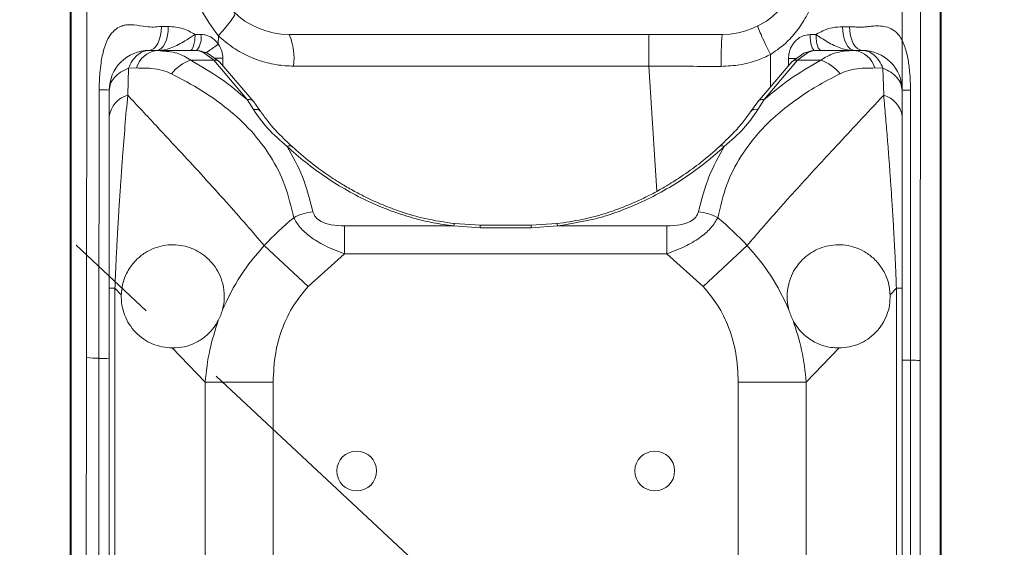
# Model space of a CAD drawing. Header units: millimetres. Extents: x -46 to 5160, y -5105 to -1541.
# Tile 18 of 104: x 849 to 974, y -2840 to -2773. Entities that reach past the tile are written whole.
import ezdxf

# ---------------------------------------------------------------- set-up
doc = ezdxf.new("R2010")
doc.units = ezdxf.units.MM
doc.header["$LTSCALE"] = 0.3175
doc.linetypes.add('ACAD_ISO10W100', pattern=[18, 12, -3, 0, -3])
doc.linetypes.add('CENTER2', pattern=[28.574999, 19.049999, -3.175, 3.175, -3.175])
for name, color, linetype, lineweight in [('1轮廓实线层', 7, 'Continuous', 18), ('7标注层', 4, 'Continuous', 13), ('中心线', 4, 'ACAD_ISO10W100', 20), ('细点划线', 6, 'CENTER2', 18)]:
    doc.layers.add(name, color=color, linetype=linetype, lineweight=lineweight)
doc.styles.add('标准汉字', font='gbenor.shx', dxfattribs={"bigfont": 'gbcbig.shx'})
doc.dimstyles.new('M1：10', dxfattribs={"dimscale": 10, "dimtxt": 3.5, "dimasz": 2.5, "dimexe": 2, "dimexo": 0, "dimgap": 1.5, "dimtad": 1, "dimdec": 4, "dimdsep": 46, "dimtxsty": '标准汉字', "dimcen": 5, "dimdle": 5, "dimclrd": 1, "dimclre": 1, "dimclrt": 256, "dimadec": 4, "dimazin": 2, "dimtfac": 1, "dimtdec": 4, "dimtmove": 0, "dimatfit": 3, "dimfxl": 1, "dimtolj": 1, "dimarcsym": 0})

# ---------------------------------------------------------------- blocks, each defined once
blk = doc.blocks.new('*D6')
at = {"layer": '7标注层', "color": 1, "lineweight": -2, "ltscale": 12, "transparency": 16777216}
for p, q in [((872.99, -2502.07), (405.91, -2502.07)), ((425.91, -2527.07), (425.91, -3091.07)), ((883.28, -3116.07), (405.91, -3116.07))]:
    blk.add_line(p, q, dxfattribs=at)
at = {"layer": '7标注层', "color": 1, "transparency": 16777216}
for points in [[(430.08, -2527.07), (421.74, -2527.07), (425.91, -2502.07)], [(421.74, -3091.07), (430.08, -3091.07), (425.91, -3116.07)]]:
    blk.add_solid(points, dxfattribs=at)
at = {"layer": 'Defpoints', "color": 0, "transparency": 16777216}
for p in [(872.99, -2502.07), (425.91, -3116.07), (883.28, -3116.07)]:
    blk.add_point(p, dxfattribs=at)
at = {"layer": '7标注层', "transparency": 16777216, "insert": (393.41, -2809.07), "char_height": 35, "attachment_point": 5, "rotation": 90, "style": '标准汉字'}
blk.add_mtext('\\A1;614', dxfattribs=at)
blk = doc.blocks.new('*D14')
at = {"layer": '7标注层', "color": 1, "lineweight": -2, "ltscale": 12, "transparency": 16777216}
blk.add_arc((960.65, -3116.07), 259.48, 15.5224, 84.4776, dxfattribs=at)
at = {"layer": '7标注层', "color": 1, "transparency": 16777216}
for points in [[(985.82, -2853.63), (985.42, -2861.95), (960.65, -2856.59)], [(1206.6, -3047.55), (1214.73, -3045.71), (1216.19, -3071.01)]]:
    blk.add_solid(points, dxfattribs=at)
at = {"layer": 'Defpoints', "color": 0, "transparency": 16777216}
for p in [(960.65, -2413.51), (1127.44, -2917.29), (1565.32, -3009.45), (960.65, -3116.07), (960.65, -3228.32)]:
    blk.add_point(p, dxfattribs=at)
at = {"layer": '7标注层', "transparency": 16777216, "insert": (1148.33, -2892.4), "char_height": 35, "attachment_point": 5, "rotation": 320, "style": '标准汉字'}
blk.add_mtext('\\A1;80%%d', dxfattribs=at)
blk = doc.blocks.new('*D15')
at = {"layer": '7标注层', "color": 1, "lineweight": -2, "ltscale": 12, "transparency": 16777216}
blk.add_arc((960.65, -3116.07), 402.44, 93.5599, 118.4401, dxfattribs=at)
at = {"layer": '7标注层', "color": 1, "transparency": 16777216}
for points in [[(935.79, -2718.57), (935.53, -2710.24), (960.65, -2713.63)], [(766.9, -2758.6), (771.09, -2765.8), (747.39, -2774.78)]]:
    blk.add_solid(points, dxfattribs=at)
at = {"layer": 'Defpoints', "color": 0, "transparency": 16777216}
for p in [(960.65, -2413.51), (635.28, -2595.36), (886.16, -2720.58), (960.65, -3116.07), (960.65, -3228.32)]:
    blk.add_point(p, dxfattribs=at)
at = {"layer": '7标注层', "transparency": 16777216, "insert": (816.47, -2705.72), "char_height": 35, "attachment_point": 5, "rotation": 19.3597, "style": '标准汉字'}
blk.add_mtext('\\A1;32%%d', dxfattribs=at)
blk = doc.blocks.new('*D17')
at = {"layer": '7标注层', "color": 1, "lineweight": -2, "ltscale": 12, "transparency": 16777216}
for start, end in [(93.5632, 97.1263), (75, 90), (67.8737, 71.4368)]:
    blk.add_arc((960.65, -3116.07), 402.07, start, end, dxfattribs=at)
at = {"layer": '7标注层', "color": 1, "transparency": 16777216}
for points in [[(935.79, -2718.94), (935.53, -2710.61), (960.65, -2714)], [(1089.85, -2730.93), (1087.45, -2738.91), (1064.71, -2727.7)]]:
    blk.add_solid(points, dxfattribs=at)
at = {"layer": 'Defpoints', "color": 0, "transparency": 16777216}
for p in [(960.65, -2413.51), (1119.55, -2523.04), (1013.13, -2717.44), (960.65, -3116.07), (960.65, -3228.32)]:
    blk.add_point(p, dxfattribs=at)
at = {"layer": '7标注层', "transparency": 16777216, "insert": (1017.37, -2685.22), "char_height": 35, "attachment_point": 5, "rotation": 352.5, "style": '标准汉字'}
blk.add_mtext('\\A1;15%%d', dxfattribs=at)
blk = doc.blocks.new('*D18')
at = {"layer": '7标注层', "color": 1, "lineweight": -2, "ltscale": 12, "transparency": 16777216}
blk.add_arc((960.65, -3116.07), 349.91, 34.0944, 85.9056, dxfattribs=at)
at = {"layer": '7标注层', "color": 1, "transparency": 16777216}
for points in [[(985.78, -2762.88), (985.49, -2771.21), (960.65, -2766.15)], [(1246.89, -2922.13), (1253.95, -2917.71), (1263.68, -2941.11)]]:
    blk.add_solid(points, dxfattribs=at)
at = {"layer": 'Defpoints', "color": 0, "transparency": 16777216}
for p in [(960.65, -2413.51), (1492.37, -2809.08), (1135.61, -2813.03), (960.65, -3116.07), (960.65, -3228.32)]:
    blk.add_point(p, dxfattribs=at)
at = {"layer": '7标注层', "transparency": 16777216, "insert": (1151.86, -2784.89), "char_height": 35, "attachment_point": 5, "rotation": 330, "style": '标准汉字'}
blk.add_mtext('\\A1;60%%d', dxfattribs=at)

msp = doc.modelspace()

# ---------------------------------------------------------------- linework, layer by layer
at = {"layer": '1轮廓实线层', "linetype": 'Continuous', "ltscale": 12}
for p, q in [((857.87566, -2736.00521), (857.78167, -2815.78556)), ((855.71986, -2737.21734), (855.71986, -2929.42912)), ((855.85311, -2929.42912), (855.85311, -2737.21893)), ((962.9431, -2816.12754), (962.96157, -2763.29362)), ((965.44775, -2763.8448), (965.44775, -2894.31692)), ((965.581, -2894.31692), (965.581, -2763.8448)), ((867.2194, -2774.04552), (868.08897, -2774.0447)), ((953.14712, -2774.07211), (954.01668, -2774.07188)), ((871.46948, -2775.04999), (872.1984, -2775.04971)), ((874.40218, -2776.28152), (874.40731, -2775.22427)), ((883.35043, -2775.06642), (928.69216, -2775.06642)), ((928.69216, -2775.06642), (928.69216, -2779.06642)), ((928.69216, -2775.06642), (937.95043, -2775.06642)), ((949.05718, -2775.07082), (949.78315, -2775.07074)), ((866.64685, -2777.06642), (865.65043, -2777.06642)), ((867.06826, -2777.08893), (866.28935, -2777.10028)), ((866.64685, -2777.06642), (867.06931, -2777.12525)), ((866.64685, -2777.06642), (871.80393, -2777.06642)), ((872.53983, -2777.30787), (871.80393, -2777.06642)), ((872.91878, -2777.36638), (871.94613, -2777.07687)), ((873.85199, -2778.30171), (872.53983, -2777.30787)), ((874.56025, -2778.51341), (873.04073, -2777.4282)), ((874.97502, -2778.04838), (874.97535, -2778.99779)), ((944.0586, -2777.58121), (944.04058, -2781.66675)), ((946.3298, -2778.99279), (946.32982, -2778.07123)), ((948.25847, -2777.42923), (946.73929, -2778.51473)), ((948.76102, -2777.30787), (947.44886, -2778.30171)), ((949.35359, -2777.07704), (948.38163, -2777.36656)), ((949.49692, -2777.06642), (948.76102, -2777.30787)), ((949.49692, -2777.06642), (954.654, -2777.06642)), ((955.01151, -2777.10028), (954.23253, -2777.08893)), ((954.654, -2777.06642), (955.65043, -2777.06642)), ((862.96778, -2782.71107), (863.06455, -2779.30815)), ((864.09193, -2779.27946), (863.06455, -2779.30815)), ((870.91831, -2778.30171), (873.85199, -2778.30171)), ((878.05984, -2783.26682), (873.85199, -2778.30171)), ((878.86173, -2783.53735), (874.56328, -2778.51646)), ((929.72027, -2794.81667), (928.69216, -2779.06642)), ((946.73766, -2778.51637), (942.43912, -2783.53736)), ((947.44886, -2778.30171), (943.24102, -2783.26682)), ((947.44886, -2778.30171), (950.38255, -2778.30171)), ((958.2363, -2779.30815), (957.20892, -2779.27946)), ((958.2363, -2779.30815), (958.33308, -2782.71107)), ((859.34958, -2815.86982), (859.37315, -2782.02354)), ((860.65043, -2785.3753), (860.65043, -2782.06642)), ((960.65043, -2782.06642), (960.65043, -2785.3753)), ((961.70988, -2782.07609), (961.70438, -2816.11233)), ((878.85773, -2784.53075), (878.05984, -2783.26682)), ((879.76436, -2784.79656), (878.86219, -2783.53797)), ((942.43867, -2783.53797), (941.53116, -2784.80433)), ((943.24102, -2783.26682), (942.44313, -2784.53075)), ((860.65043, -2785.3753), (860.65043, -2807.0421)), ((960.65043, -2785.3753), (960.65043, -2807.0421)), ((890.31213, -2799.17186), (904.10625, -2799.17186)), ((907.43231, -2799.4094), (904.10625, -2799.17186)), ((907.43231, -2799.07093), (904.21175, -2798.88645)), ((913.86854, -2799.07083), (907.43231, -2799.07083)), ((907.43231, -2799.4094), (907.43231, -2799.07088)), ((917.08911, -2798.88645), (913.86854, -2799.07093)), ((913.86854, -2799.07101), (913.86854, -2799.4094)), ((917.19461, -2799.17186), (913.86854, -2799.4094)), ((917.19461, -2799.17186), (930.98873, -2799.17186)), ((913.86854, -2799.4094), (907.43231, -2799.4094)), ((880.19219, -2801.66595), (885.72267, -2806.82279)), ((941.10866, -2801.66595), (935.57819, -2806.82279)), ((885.72267, -2806.82279), (890.31213, -2802.71659)), ((930.98873, -2802.71659), (890.31213, -2802.71659)), ((930.98873, -2802.71659), (935.57819, -2806.82279)), ((860.65043, -2807.0421), (861.36296, -2807.0421)), ((860.65043, -2853.09074), (860.65043, -2807.0421)), ((861.36296, -2807.0421), (862.15356, -2807.86461)), ((861.36296, -2853.09074), (861.36296, -2807.0421)), ((959.14729, -2807.86461), (959.93789, -2807.0421)), ((959.93789, -2807.0421), (959.93789, -2853.09074)), ((960.65043, -2807.0421), (959.93789, -2807.0421)), ((960.65043, -2807.0421), (960.65043, -2853.09074)), ((868.59201, -2814.56616), (872.7374, -2818.88712)), ((948.56345, -2818.88712), (952.70885, -2814.56616)), ((961.70438, -2816.11233), (961.70659, -2878.03673)), ((872.7374, -2818.88712), (881.31233, -2818.88712)), ((872.7374, -2818.88712), (872.7374, -2841.24572)), ((881.31233, -2841.24572), (881.31233, -2818.88712)), ((948.56345, -2818.88712), (939.98852, -2818.88712)), ((939.98852, -2818.88712), (939.98852, -2841.24572)), ((948.56345, -2841.24572), (948.56345, -2818.88712))]:
    msp.add_line(p, q, dxfattribs=at)
at = {"layer": '1轮廓实线层', "linetype": 'Continuous', "lineweight": 0, "ltscale": 12}
for points in [[(867.2194, -2774.04552), (867.19113, -2774.63374), (867.10312, -2775.19997), (866.9588, -2775.72225), (866.76375, -2776.18034), (866.52553, -2776.55646), (866.25339, -2776.83605), (865.95787, -2777.00826), (865.65043, -2777.06642)], [(866.65043, -2777.06642), (866.93236, -2777.00824), (867.20335, -2776.83597), (867.4529, -2776.55629), (867.67133, -2776.18005), (867.85017, -2775.72182), (867.98247, -2775.1994), (868.06311, -2774.63304), (868.08897, -2774.0447)], [(953.14712, -2774.07211), (953.17649, -2774.65657), (953.26237, -2775.21841), (953.40146, -2775.73608), (953.58843, -2776.18975), (953.81612, -2776.56201), (954.07579, -2776.8386), (954.3575, -2777.00891), (954.65043, -2777.06642)], [(955.65043, -2777.06642), (955.33206, -2777.00891), (955.02591, -2776.83858), (954.74369, -2776.56196), (954.49624, -2776.18967), (954.29305, -2775.73596), (954.1419, -2775.21825), (954.04858, -2774.65637), (954.01668, -2774.07188)], [(949.05718, -2775.07082), (949.0688, -2775.46037), (949.10272, -2775.83483), (949.15762, -2776.17984), (949.2314, -2776.48219), (949.32124, -2776.73027), (949.4237, -2776.9146), (949.53485, -2777.0281), (949.65043, -2777.06642)], [(946.32982, -2778.07123), (946.76133, -2778.07128), (947.18765, -2778.07111), (947.37471, -2778.07096)], [(890.31213, -2802.71659), (890.31213, -2802.22488), (890.31213, -2801.73794), (890.31213, -2801.26049), (890.31213, -2800.79716), (890.31213, -2800.35243), (890.31213, -2799.93062), (890.31213, -2799.53582), (890.31213, -2799.17186)], [(930.98873, -2799.17186), (930.98873, -2799.53582), (930.98873, -2799.93062), (930.98873, -2800.35243), (930.98873, -2800.79716), (930.98873, -2801.26049), (930.98873, -2801.73794), (930.98873, -2802.22488), (930.98873, -2802.71659)]]:
    msp.add_lwpolyline(points, dxfattribs=at)
at = {"layer": '1轮廓实线层', "linetype": 'Continuous', "ltscale": 12}
for centre in [(891.85043, -2830.06642), (929.45043, -2830.06642)]:
    msp.add_circle(centre, 2.5, dxfattribs=at)
at = {"layer": '1轮廓实线层', "linetype": 'Continuous', "lineweight": 0, "ltscale": 12}
for centre, radius, start, end in [((883.35043, -2765.06642), 10, 90, 270), ((937.95043, -2765.06642), 10, 270, 90), ((869.94363, -2775.51985), 2.30326, 317.8196206, 11.778149), ((876.17782, -2778.06729), 7.77506, 352.8421802, 22.7034115), ((974.10761, -2778.07068), 36.28178, 175.2502627, 181.5820978), ((865.65043, -2782.06642), 5, 90, 135), ((867.04586, -2780.1084), 3.06804, 97.4727071, 164.3246363), ((872.60566, -2778.13655), 0.83128, 58.4392512, 94.5420978), ((874.64984, -2987.02041), 208.97228, 89.9108441, 90.2032517), ((948.69519, -2778.13652), 0.83126, 85.4576157, 121.6964335), ((954.25499, -2780.1084), 3.06804, 15.6753637, 82.5272929), ((955.65043, -2782.06642), 5, 45, 90), ((865.65043, -2782.06642), 5, 135, 180), ((872.57442, -2783.27605), 5.24278, 108.414246, 141.3004945), ((948.72643, -2783.27605), 5.24278, 38.6995055, 71.585754), ((955.65043, -2782.06642), 5, 0, 45), ((859.51998, -2796.69463), 14.67183, 85.581043, 90.5733965), ((863.80337, -2785.7778), 3.17853, 105.2414218, 172.7252018), ((957.49749, -2785.7778), 3.17853, 7.2747979, 74.7585779), ((942.17164, -2785.28251), 0.79928, 70.143314, 143.1302486), ((883.35415, -2789.73442), 0.64385, 50.9270885, 115.6742904), ((937.94675, -2789.73425), 0.64371, 64.3218146, 129.1275042), ((910.65043, -2830.06642), 41.64482, 129.9518116, 137.0023117), ((887.07513, -2804.22847), 6.86083, 96.1817745, 117.487362), ((934.22572, -2804.22847), 6.86083, 62.512638, 83.8182255), ((910.65043, -2830.06642), 41.64482, 42.9976882, 50.0481884), ((859.94433, -2790.17156), 25.70514, 265.1738079, 268.6742021), ((859.49861, -2826.223), 10.35425, 83.6131327, 90.8247016), ((961.58481, -2778.47656), 37.63596, 268.5773787, 270.1820344), ((961.13403, -2912.98286), 96.87221, 88.9299506, 89.6626588)]:
    msp.add_arc(centre, radius, start, end, dxfattribs=at)
at = {"layer": '1轮廓实线层', "linetype": 'Continuous', "ltscale": 12}
for points, knots in [([(874.40731, -2775.22428), (873.59274, -2774.11214), (871.92324, -2771.83278), (870.73994, -2767.55797), (870.66243, -2763.7395), (871.26125, -2760.68516), (872.03093, -2758.50948), (873.08084, -2756.49245), (874.02099, -2755.33765), (874.49089, -2754.76046)], [0, 0, 0, 0, 52131.87037278, 106845.798079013, 165148.960193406, 194778.831536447, 224405.459990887, 252716.03544038, 281005.543098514, 281005.543098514, 281005.543098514, 281005.543098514]), ([(950.38156, -2763.25824), (950.4397, -2764.33717), (950.54068, -2766.21123), (950.10128, -2768.84951), (949.42107, -2771.06039), (948.44491, -2773.08514), (947.23021, -2774.85435), (945.78132, -2776.40457), (944.63258, -2777.18911), (944.0586, -2777.58111)], [0, 0, 0, 0, 54643.928709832, 94914.059138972, 135182.276936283, 172386.684278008, 209570.80325715, 244865.736528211, 280113.112514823, 280113.112514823, 280113.112514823, 280113.112514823]), ([(859.37315, -2782.02354), (859.37697, -2781.69329), (859.38521, -2780.97971), (859.45548, -2779.84604), (859.58114, -2778.7408), (859.75402, -2777.74136), (860.01692, -2776.69343), (860.42686, -2775.60868), (861.08285, -2774.65655), (861.80336, -2774.12484), (862.50709, -2773.8862), (863.12404, -2773.81237), (864.0339, -2773.83581), (865.05629, -2774.07107), (866.24331, -2774.14336), (866.89158, -2774.07838), (867.2194, -2774.04552)], [0, 0, 0, 0, 31807.531535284, 68725.917962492, 110241.884820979, 142066.665093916, 172308.113946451, 225703.38615294, 273997.03722427, 321451.78484583, 353709.50465303, 383095.30526396, 410248.874329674, 478280.446051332, 514969.581921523, 552503.893038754, 552503.893038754, 552503.893038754, 552503.893038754]), ([(868.08897, -2774.0447), (868.72074, -2774.09235), (869.88007, -2774.1798), (870.97246, -2774.77782), (871.46957, -2775.04996)], [0, 0, 0, 0, 53367.134096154, 97932.785791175, 97932.785791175, 97932.785791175, 97932.785791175]), ([(949.78274, -2775.07065), (950.07088, -2774.90548), (950.74516, -2774.51897), (951.89677, -2774.14749), (952.72666, -2774.09746), (953.14712, -2774.07211)], [0, 0, 0, 0, 34703.719498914, 81210.994295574, 128971.050704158, 128971.050704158, 128971.050704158, 128971.050704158]), ([(954.01668, -2774.07188), (954.19662, -2774.07663), (954.54955, -2774.08596), (955.07402, -2774.15845), (955.65349, -2774.14061), (956.26526, -2774.07479), (956.98028, -2773.9982), (957.74686, -2773.9615), (958.6365, -2774.05462), (959.53512, -2774.40899), (960.34752, -2775.18843), (960.86086, -2776.19025), (961.17746, -2777.17693), (961.36698, -2778.00538), (961.5077, -2778.85574), (961.62124, -2779.84329), (961.69721, -2780.91826), (961.70596, -2781.71771), (961.70988, -2782.07609)], [0, 0, 0, 0, 23558.563095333, 46209.246288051, 70930.235756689, 103209.214947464, 133503.624785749, 176763.137266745, 221820.66357305, 280475.011625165, 341980.781699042, 404540.723716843, 438679.548469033, 474686.308868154, 507263.565032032, 538884.710319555, 587003.696034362, 626101.300143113, 626101.300143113, 626101.300143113, 626101.300143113]), ([(866.65043, -2777.06642), (866.65602, -2777.06641), (866.66314, -2777.06641), (866.70596, -2777.06626), (867.27313, -2777.05891), (868.40781, -2776.85792), (869.89115, -2776.07428), (870.94467, -2775.39208), (871.40839, -2775.08983), (871.46948, -2775.05001)], [0, 0, 0, 0, 918.93527705, 1171.283879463, 7045.568280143, 94424.29976109, 193984.218971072, 269387.329729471, 280827.375680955, 280827.375680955, 280827.375680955, 280827.375680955]), ([(872.1984, -2775.04971), (872.37806, -2775.06118), (872.8763, -2775.09299), (873.55994, -2775.40304), (874.09551, -2775.86015), (874.31528, -2776.16213), (874.40218, -2776.28153)], [0, 0, 0, 0, 36290.065555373, 100641.892254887, 144778.519495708, 173643.329841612, 173643.329841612, 173643.329841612, 173643.329841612]), ([(883.89228, -2779.03608), (883.54152, -2779.02759), (882.41965, -2779.00045), (880.51944, -2778.67893), (878.30398, -2777.90908), (876.20843, -2776.77643), (875.01341, -2775.7466), (874.40728, -2775.22425)], [0, 0, 0, 0, 20627.708059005, 65974.001859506, 112651.517408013, 158149.331196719, 204980.044115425, 204980.044115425, 204980.044115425, 204980.044115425]), ([(946.32982, -2778.07123), (946.3329, -2777.9668), (946.34568, -2777.53306), (946.53802, -2776.78767), (946.99137, -2776.0547), (947.60614, -2775.48759), (948.28763, -2775.13357), (948.82722, -2775.08957), (949.05718, -2775.07082)], [0, 0, 0, 0, 17126.041527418, 71133.97920154, 123963.761377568, 156571.328252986, 209426.435790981, 248683.821159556, 248683.821159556, 248683.821159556, 248683.821159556]), ([(949.78315, -2775.07106), (950.00441, -2775.21547), (950.46849, -2775.51836), (951.51846, -2776.17225), (952.8898, -2776.87881), (954.05971, -2777.06587), (954.64465, -2777.06641), (954.65043, -2777.06642)], [0, 0, 0, 0, 29890.284288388, 62693.720084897, 135458.407325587, 203782.347030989, 204463.540620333, 204463.540620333, 204463.540620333, 204463.540620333]), ([(872.82675, -2777.33898), (872.83198, -2777.33628), (872.90151, -2777.30043), (873.08995, -2777.18624), (873.38267, -2777.00081), (873.71291, -2776.77829), (874.05897, -2776.53534), (874.28777, -2776.36613), (874.40218, -2776.28153)], [0, 0, 0, 0, 3996.59106784, 53066.622371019, 102136.653674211, 151206.684977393, 200276.716280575, 249346.747583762, 249346.747583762, 249346.747583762, 249346.747583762]), ([(874.40216, -2776.28151), (874.57583, -2776.57016), (874.90371, -2777.11515), (874.95221, -2777.74985), (874.97502, -2778.04838)], [0, 0, 0, 0, 51852.758051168, 97898.822564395, 97898.822564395, 97898.822564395, 97898.822564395]), ([(863.06455, -2779.30815), (863.21774, -2778.9861), (863.52889, -2778.33196), (864.16902, -2777.62182), (864.88941, -2777.1525), (865.39937, -2777.09482), (865.65043, -2777.06642)], [0, 0, 0, 0, 42751.719171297, 86837.252268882, 130922.785366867, 173674.50453916, 173674.50453916, 173674.50453916, 173674.50453916]), ([(867.06931, -2777.12525), (867.80487, -2777.17175), (869.25324, -2777.26331), (870.36913, -2777.95922), (870.91831, -2778.30171)], [0, 0, 0, 0, 49727.374952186, 97916.100709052, 97916.100709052, 97916.100709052, 97916.100709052]), ([(944.05819, -2777.58132), (943.51746, -2777.83003), (942.28077, -2778.39888), (940.18412, -2778.95305), (938.62873, -2779.03223), (937.83966, -2779.0724)], [0, 0, 0, 0, 35706.332529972, 81664.667682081, 128987.80008202, 128987.80008202, 128987.80008202, 128987.80008202]), ([(950.38255, -2778.30171), (950.93449, -2777.96356), (952.1688, -2777.20734), (953.76923, -2777.11659), (954.654, -2777.06642)], [0, 0, 0, 0, 43651.254575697, 97617.903341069, 97617.903341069, 97617.903341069, 97617.903341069]), ([(955.65043, -2777.06642), (955.90149, -2777.09482), (956.41144, -2777.1525), (957.13184, -2777.62182), (957.77197, -2778.33196), (958.08312, -2778.9861), (958.2363, -2779.30815)], [0, 0, 0, 0, 42607.479190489, 86544.272153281, 130481.065115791, 173088.544305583, 173088.544305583, 173088.544305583, 173088.544305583]), ([(863.06455, -2779.30815), (862.72005, -2779.46548), (862.01936, -2779.78546), (861.25189, -2780.46709), (860.74369, -2781.24298), (860.68117, -2781.79501), (860.65043, -2782.06642)], [0, 0, 0, 0, 42692.608088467, 86832.81450875, 130973.02092941, 173665.629018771, 173665.629018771, 173665.629018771, 173665.629018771]), ([(868.48277, -2779.99808), (868.12533, -2779.85186), (867.34026, -2779.53071), (865.85408, -2779.28914), (864.71251, -2779.28287), (864.09193, -2779.27946)], [0, 0, 0, 0, 35713.484873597, 78440.994671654, 129335.584695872, 129335.584695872, 129335.584695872, 129335.584695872]), ([(878.05984, -2783.26682), (876.99579, -2782.38241), (874.77982, -2780.54057), (872.23906, -2779.06747), (870.91831, -2778.30171)], [0, 0, 0, 0, 46999.290974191, 97879.877122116, 97879.877122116, 97879.877122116, 97879.877122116]), ([(873.85199, -2778.30171), (873.91341, -2778.29565), (874.04073, -2778.28307), (874.23044, -2778.31357), (874.40698, -2778.39017), (874.52122, -2778.46211), (874.56174, -2778.51553), (874.56277, -2778.51688)], [0, 0, 0, 0, 46717.690402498, 96846.75285706, 149539.176121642, 203613.498487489, 205019.965356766, 205019.965356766, 205019.965356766, 205019.965356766]), ([(928.69216, -2779.06642), (923.603, -2779.06305), (913.4354, -2779.05632), (898.48282, -2779.04621), (888.66724, -2779.0394), (883.89228, -2779.03608)], [0, 0, 0, 0, 43884.986853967, 87677.45316243, 129161.851748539, 129161.851748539, 129161.851748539, 129161.851748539]), ([(937.83966, -2779.0724), (935.17326, -2779.07066), (932.1243, -2779.06868), (929.07479, -2779.06667), (928.69216, -2779.06642)], [0, 0, 0, 0, 85431.375297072, 97688.712457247, 97688.712457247, 97688.712457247, 97688.712457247]), ([(950.38255, -2778.30171), (949.04184, -2779.07927), (946.50077, -2780.553), (944.28684, -2782.39615), (943.24102, -2783.26682)], [0, 0, 0, 0, 51507.656627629, 97623.162335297, 97623.162335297, 97623.162335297, 97623.162335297]), ([(946.73816, -2778.51679), (946.73917, -2778.51547), (946.77967, -2778.46208), (946.89388, -2778.39018), (947.07041, -2778.31357), (947.26012, -2778.28307), (947.38744, -2778.29565), (947.44886, -2778.30171)], [0, 0, 0, 0, 1368.938013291, 55307.182509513, 107867.005449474, 157869.918268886, 204470.043743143, 204470.043743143, 204470.043743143, 204470.043743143]), ([(957.20892, -2779.27946), (956.58826, -2779.28287), (955.44662, -2779.28915), (953.96047, -2779.53076), (953.17546, -2779.85189), (952.81809, -2779.99808)], [0, 0, 0, 0, 50735.573211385, 93323.572168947, 128914.754398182, 128914.754398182, 128914.754398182, 128914.754398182]), ([(960.65043, -2782.06642), (960.61959, -2781.79453), (960.55696, -2781.24242), (960.04925, -2780.46786), (959.28292, -2779.78642), (958.58243, -2779.46632), (958.2363, -2779.30815)], [0, 0, 0, 0, 42612.395853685, 86529.125474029, 130290.88847718, 173036.341990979, 173036.341990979, 173036.341990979, 173036.341990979]), ([(883.9085, -2798.14214), (883.58096, -2796.76103), (882.92559, -2793.9976), (881.07763, -2790.36238), (878.62684, -2787.15828), (875.66355, -2784.42239), (872.28765, -2782.01048), (869.78206, -2780.68527), (868.48277, -2779.99808)], [0, 0, 0, 0, 41303.632155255, 82643.897288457, 124348.954935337, 165449.295092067, 205727.318681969, 249110.300503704, 249110.300503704, 249110.300503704, 249110.300503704]), ([(952.81809, -2779.99808), (951.82001, -2780.51821), (949.9414, -2781.49721), (947.31591, -2783.20283), (944.92478, -2785.05722), (942.47754, -2787.4167), (940.22293, -2790.36232), (938.37525, -2793.9978), (937.71989, -2796.76111), (937.39236, -2798.14214)], [0, 0, 0, 0, 37295.784099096, 70199.462614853, 105221.412007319, 140187.46184213, 187043.841463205, 233487.988529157, 279890.002489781, 279890.002489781, 279890.002489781, 279890.002489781]), ([(861.36296, -2807.0421), (861.39378, -2806.25786), (861.45946, -2804.58616), (861.55064, -2802.69959), (861.62024, -2801.3625), (861.65939, -2800.63413), (861.70374, -2799.83468), (861.75354, -2798.96625), (861.80902, -2798.03125), (861.89922, -2796.56466), (862.01524, -2794.78218), (862.12832, -2793.15424), (862.20045, -2792.15234), (862.23928, -2791.62143), (862.27284, -2791.16853), (862.30102, -2790.79226), (862.4168, -2789.25734), (862.63445, -2786.50029), (862.85404, -2784.00396), (862.96778, -2782.71107)], [0, 0, 0, 0, 58382.529973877, 124448.74115504, 140948.38903241, 159368.874401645, 179698.913098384, 201926.130191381, 226040.539093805, 252031.944045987, 316381.537040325, 367449.821401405, 384200.386155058, 398861.687042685, 411439.943399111, 421940.195766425, 430366.463890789, 540490.488808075, 658799.136873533, 658799.136873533, 658799.136873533, 658799.136873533]), ([(862.96778, -2782.71107), (864.17665, -2784.00029), (866.45806, -2786.43333), (869.6603, -2789.88046), (872.59722, -2793.07088), (875.31406, -2796.06921), (877.8625, -2798.93093), (879.44242, -2800.78573), (880.19219, -2801.66595)], [0, 0, 0, 0, 51618.02181069, 97414.202140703, 137389.395989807, 178215.321369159, 215486.258729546, 249148.842685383, 249148.842685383, 249148.842685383, 249148.842685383]), ([(878.85682, -2783.54207), (878.83613, -2783.51259), (878.77859, -2783.43062), (878.63866, -2783.3366), (878.45477, -2783.26669), (878.25763, -2783.24132), (878.12424, -2783.25851), (878.05984, -2783.26682)], [0, 0, 0, 0, 26458.108983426, 73562.946192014, 119717.001873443, 163784.122294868, 204922.094594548, 204922.094594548, 204922.094594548, 204922.094594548]), ([(958.33308, -2782.71107), (957.28748, -2783.82581), (955.30216, -2785.94242), (952.48525, -2788.96913), (949.89623, -2791.77238), (947.4571, -2794.44157), (945.14626, -2797.01028), (943.03181, -2799.40281), (941.72267, -2800.94339), (941.10866, -2801.66595)], [0, 0, 0, 0, 50119.201124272, 95163.526482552, 135565.903096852, 175209.442076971, 213660.267837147, 248746.051152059, 279737.134256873, 279737.134256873, 279737.134256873, 279737.134256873]), ([(943.24102, -2783.26682), (943.17662, -2783.25852), (943.04323, -2783.24132), (942.84608, -2783.26669), (942.66219, -2783.33661), (942.52227, -2783.43062), (942.46473, -2783.51259), (942.44403, -2783.54207)], [0, 0, 0, 0, 41040.727498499, 85003.679424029, 131048.633819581, 178042.122621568, 204437.627356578, 204437.627356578, 204437.627356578, 204437.627356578]), ([(958.33308, -2782.71107), (958.37207, -2783.14809), (958.44916, -2784.01222), (958.56206, -2785.32174), (958.67117, -2786.62089), (958.77634, -2787.91044), (958.87759, -2789.1887), (958.96676, -2790.3501), (959.05635, -2791.54594), (959.1339, -2792.61274), (959.21068, -2793.70399), (959.27915, -2794.70415), (959.35399, -2795.83364), (959.459, -2797.47713), (959.57639, -2799.43976), (959.69517, -2801.61142), (959.79126, -2803.54425), (959.87182, -2805.33229), (959.91691, -2806.49906), (959.93789, -2807.0421)], [0, 0, 0, 0, 40245.171768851, 79576.798279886, 117995.049736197, 155502.055963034, 192099.38207547, 227788.425816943, 253734.555828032, 291933.699177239, 315658.777465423, 342489.649349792, 372449.538519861, 405567.110597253, 471735.396205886, 523941.916861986, 570101.715750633, 616419.502286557, 656745.703255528, 656745.703255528, 656745.703255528, 656745.703255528]), ([(960.65043, -2782.06642), (960.69314, -2782.06787), (960.78112, -2782.07086), (961.39434, -2782.07431), (961.70987, -2782.07609)], [0, 0, 0, 0, 47360.489312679, 97559.139825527, 97559.139825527, 97559.139825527, 97559.139825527]), ([(878.85773, -2784.53075), (878.92386, -2784.51654), (879.06181, -2784.48691), (879.27145, -2784.49491), (879.47332, -2784.55001), (879.64965, -2784.65224), (879.7292, -2784.75489), (879.76781, -2784.80472)], [0, 0, 0, 0, 36949.848401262, 77071.385256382, 119625.857701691, 163510.002330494, 204901.295078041, 204901.295078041, 204901.295078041, 204901.295078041]), ([(883.0752, -2789.15414), (882.21354, -2788.4151), (880.48105, -2786.92917), (879.40074, -2785.33304), (878.85773, -2784.53075)], [0, 0, 0, 0, 48650.336840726, 97818.492736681, 97818.492736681, 97818.492736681, 97818.492736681]), ([(883.75323, -2789.22822), (883.13868, -2788.65244), (881.99997, -2787.58555), (880.69681, -2786.10005), (880.0462, -2785.19012), (879.75029, -2784.77627)], [0, 0, 0, 0, 50381.044211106, 93353.22551595, 129202.838760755, 129202.838760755, 129202.838760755, 129202.838760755]), ([(941.53247, -2784.80255), (941.23553, -2785.21656), (940.58265, -2786.12686), (939.27523, -2787.61161), (938.13388, -2788.67937), (937.51787, -2789.25566)], [0, 0, 0, 0, 35769.624548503, 78648.822399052, 128927.616175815, 128927.616175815, 128927.616175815, 128927.616175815]), ([(942.44313, -2784.53075), (941.89989, -2785.33335), (940.81954, -2786.92947), (939.08702, -2788.41538), (938.22567, -2789.15412)], [0, 0, 0, 0, 49079.91465153, 97605.255680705, 97605.255680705, 97605.255680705, 97605.255680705]), ([(904.10625, -2799.17186), (903.22552, -2799.05413), (901.44476, -2798.81609), (898.77075, -2798.16327), (896.07485, -2797.28375), (893.33152, -2796.12659), (890.59492, -2794.71692), (887.90594, -2793.03804), (885.33008, -2791.16208), (883.83402, -2789.82985), (883.0752, -2789.15414)], [0, 0, 0, 0, 32411.481424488, 65533.874702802, 102188.277944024, 140134.635489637, 182133.946966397, 227118.02461973, 275066.200858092, 324416.987094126, 324416.987094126, 324416.987094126, 324416.987094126]), ([(886.33634, -2797.40753), (885.9504, -2795.90287), (885.19018, -2792.93895), (883.77295, -2790.40279), (883.0752, -2789.15414)], [0, 0, 0, 0, 49631.160628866, 97764.604525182, 97764.604525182, 97764.604525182, 97764.604525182]), ([(904.21079, -2798.88649), (902.94353, -2798.70335), (900.62987, -2798.36899), (897.63417, -2797.49012), (895.19474, -2796.57878), (893.24238, -2795.69435), (891.54372, -2794.81652), (889.87594, -2793.85793), (887.97218, -2792.62773), (885.78619, -2791.02791), (884.41895, -2789.81553), (883.67365, -2789.15464)], [0, 0, 0, 0, 52297.993836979, 95481.198218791, 131224.000256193, 164997.589895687, 190885.06165541, 218726.10335398, 255351.347559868, 301041.747214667, 355795.482305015, 355795.482305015, 355795.482305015, 355795.482305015]), ([(937.62722, -2789.15462), (936.85991, -2789.8342), (935.47409, -2791.06159), (933.29915, -2792.64647), (931.48777, -2793.81642), (929.81285, -2794.78925), (927.86176, -2795.80185), (925.57276, -2796.80408), (922.97394, -2797.70746), (920.21785, -2798.45148), (918.17165, -2798.73606), (917.09006, -2798.88649)], [0, 0, 0, 0, 56222.695011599, 101543.350965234, 135964.079086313, 161121.869143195, 193215.820255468, 236350.750672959, 271202.441276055, 310880.723238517, 355370.841370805, 355370.841370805, 355370.841370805, 355370.841370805]), ([(938.22567, -2789.15412), (937.46018, -2789.83385), (935.96087, -2791.1652), (933.38862, -2793.04448), (930.70014, -2794.71519), (927.96786, -2796.13012), (925.22149, -2797.27913), (921.72757, -2798.45386), (918.96483, -2798.89146), (917.19461, -2799.17186)], [0, 0, 0, 0, 42883.140059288, 83992.413440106, 122830.177517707, 159066.383344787, 191814.330065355, 223452.650804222, 279880.871875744, 279880.871875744, 279880.871875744, 279880.871875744]), ([(938.22567, -2789.15412), (937.5276, -2790.40344), (936.11045, -2792.93965), (935.35025, -2795.9036), (934.96452, -2797.40753)], [0, 0, 0, 0, 48068.211862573, 97581.674575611, 97581.674575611, 97581.674575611, 97581.674575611]), ([(890.31213, -2802.71659), (889.46289, -2802.38623), (887.9063, -2801.7807), (885.99913, -2800.60067), (884.61818, -2799.38319), (884.14428, -2798.55445), (883.9085, -2798.14214)], [0, 0, 0, 0, 52172.185625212, 95628.360169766, 134647.602859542, 173282.413356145, 173282.413356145, 173282.413356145, 173282.413356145]), ([(886.33634, -2797.40753), (886.42504, -2797.64694), (886.60013, -2798.11952), (887.4273, -2798.72695), (888.71461, -2799.11892), (889.74381, -2799.15302), (890.31213, -2799.17186)], [0, 0, 0, 0, 35568.375370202, 70210.912635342, 116374.841781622, 173299.987597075, 173299.987597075, 173299.987597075, 173299.987597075]), ([(934.96452, -2797.40753), (934.87655, -2797.64556), (934.7025, -2798.11656), (933.87873, -2798.72474), (932.58997, -2799.11871), (931.55843, -2799.15295), (930.98873, -2799.17186)], [0, 0, 0, 0, 35305.973070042, 69861.354935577, 116041.182027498, 173007.119423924, 173007.119423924, 173007.119423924, 173007.119423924]), ([(937.39236, -2798.14214), (937.15856, -2798.5573), (936.68985, -2799.38959), (935.30021, -2800.59784), (933.39697, -2801.78036), (931.83887, -2802.38609), (930.98873, -2802.71659)], [0, 0, 0, 0, 38639.316715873, 77461.219050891, 120862.324127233, 172979.470164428, 172979.470164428, 172979.470164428, 172979.470164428]), ([(904.10625, -2799.17186), (904.11867, -2799.11879), (904.14524, -2799.00523), (904.18281, -2798.90189), (904.20268, -2798.89638), (904.21208, -2798.89376)], [0, 0, 0, 0, 40758.52469665, 87208.741701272, 128994.784397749, 128994.784397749, 128994.784397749, 128994.784397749]), ([(917.08877, -2798.89376), (917.09818, -2798.89638), (917.11804, -2798.90189), (917.15562, -2799.00523), (917.18219, -2799.11879), (917.19461, -2799.17186)], [0, 0, 0, 0, 41766.002191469, 88193.954994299, 128932.943650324, 128932.943650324, 128932.943650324, 128932.943650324]), ([(862.15356, -2807.86461), (862.21617, -2807.29035), (862.34917, -2806.07046), (863.08581, -2804.60136), (864.03946, -2803.40278), (865.47947, -2802.27555), (867.52138, -2801.48589), (869.93485, -2801.55841), (872.13937, -2802.39515), (873.90405, -2803.99991), (874.93813, -2805.96148), (875.19253, -2807.77939), (875.11794, -2808.92889), (874.99127, -2809.47853), (874.92929, -2809.74746)], [0, 0, 0, 0, 28082.641917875, 59654.578317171, 88350.066674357, 119250.573489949, 176982.906166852, 238166.685964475, 298130.985462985, 356532.490686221, 416040.620473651, 448119.872301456, 462259.154798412, 475805.148084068, 475805.148084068, 475805.148084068, 475805.148084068]), ([(874.92929, -2809.74746), (875.63237, -2808.26629), (877.02207, -2805.33866), (879.14387, -2802.88047), (880.19219, -2801.66595)], [0, 0, 0, 0, 49435.307529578, 97711.811109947, 97711.811109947, 97711.811109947, 97711.811109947]), ([(941.10866, -2801.66595), (942.15226, -2802.87408), (944.27495, -2805.33142), (945.66494, -2808.25912), (946.37156, -2809.74745)], [0, 0, 0, 0, 47922.37118995, 97474.843577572, 97474.843577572, 97474.843577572, 97474.843577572]), ([(946.37156, -2809.74745), (946.30954, -2809.4783), (946.18278, -2808.92822), (946.10831, -2807.77779), (946.36297, -2805.96225), (947.39619, -2804.00085), (949.16077, -2802.3949), (951.36687, -2801.5582), (953.77943, -2801.48645), (955.81898, -2802.2745), (957.2584, -2803.39987), (958.21307, -2804.59809), (958.95122, -2806.0679), (959.08454, -2807.28957), (959.14729, -2807.86461)], [0, 0, 0, 0, 13514.889210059, 27622.149583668, 59632.457864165, 118800.412030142, 177114.098709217, 236992.584244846, 297900.122893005, 355377.203951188, 386179.63203542, 414786.297580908, 446309.858221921, 474344.391413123, 474344.391413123, 474344.391413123, 474344.391413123]), ([(881.31233, -2818.88712), (881.37113, -2817.65113), (881.48327, -2815.29412), (882.42304, -2812.01354), (883.78788, -2809.1502), (885.08787, -2807.58641), (885.72267, -2806.82279)], [0, 0, 0, 0, 48778.980996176, 93020.692068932, 134033.142046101, 173172.019964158, 173172.019964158, 173172.019964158, 173172.019964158]), ([(935.57819, -2806.82279), (936.21262, -2807.5859), (937.51229, -2809.14921), (938.87727, -2812.01202), (939.81748, -2815.29314), (939.92968, -2817.65072), (939.98852, -2818.88712)], [0, 0, 0, 0, 39038.634627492, 79973.775266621, 124135.7689662, 172836.493791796, 172836.493791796, 172836.493791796, 172836.493791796]), ([(862.15356, -2807.86461), (862.16596, -2808.30316), (862.19181, -2809.21768), (862.5809, -2810.49842), (863.17517, -2811.65583), (864.31771, -2813.05079), (866.14745, -2814.3163), (867.74379, -2814.47946), (868.59201, -2814.56616)], [0, 0, 0, 0, 20936.969639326, 43661.254745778, 69644.646933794, 99497.513024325, 169517.073051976, 248904.681992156, 248904.681992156, 248904.681992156, 248904.681992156]), ([(952.70885, -2814.56616), (953.55727, -2814.47956), (955.15364, -2814.31661), (956.98351, -2813.05043), (958.12587, -2811.65556), (958.72017, -2810.49797), (959.10893, -2809.21743), (959.13486, -2808.30297), (959.14729, -2807.86461)], [0, 0, 0, 0, 79126.124206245, 148882.871381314, 178651.849371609, 204522.871311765, 227174.135735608, 248029.58752823, 248029.58752823, 248029.58752823, 248029.58752823]), ([(874.92929, -2809.74746), (874.8595, -2809.98199), (874.71958, -2810.45215), (874.50687, -2810.88226), (874.40026, -2811.09782)], [0, 0, 0, 0, 48731.219397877, 97692.598820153, 97692.598820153, 97692.598820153, 97692.598820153]), ([(946.9006, -2811.09783), (946.7937, -2810.88088), (946.58158, -2810.4504), (946.4412, -2809.98052), (946.37156, -2809.74745)], [0, 0, 0, 0, 49104.794014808, 97434.672000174, 97434.672000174, 97434.672000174, 97434.672000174]), ([(874.40026, -2811.09782), (874.22005, -2811.40414), (873.84336, -2812.04442), (873.23432, -2812.70777), (872.64717, -2813.21505), (872.08353, -2813.60211), (871.22479, -2814.06898), (870.05684, -2814.48522), (869.1348, -2814.53845), (868.65043, -2814.56642)], [0, 0, 0, 0, 29536.286286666, 61738.082946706, 85536.807718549, 111610.775893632, 140231.670152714, 206640.712060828, 280135.511988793, 280135.511988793, 280135.511988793, 280135.511988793]), ([(874.40026, -2811.09782), (874.00384, -2812.32371), (873.18141, -2814.86696), (872.88891, -2817.51532), (872.7374, -2818.88712)], [0, 0, 0, 0, 47079.352569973, 97671.386527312, 97671.386527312, 97671.386527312, 97671.386527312]), ([(946.9006, -2811.09783), (947.29996, -2812.33493), (948.12114, -2814.87867), (948.41335, -2817.52683), (948.56345, -2818.88712)], [0, 0, 0, 0, 47369.973163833, 97403.360811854, 97403.360811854, 97403.360811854, 97403.360811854]), ([(952.65043, -2814.56642), (952.32287, -2814.55338), (951.68969, -2814.52816), (950.73986, -2814.3064), (949.85734, -2813.95999), (949.04849, -2813.50408), (948.28137, -2812.90899), (947.53641, -2812.15653), (947.10384, -2811.43625), (946.9006, -2811.09783)], [0, 0, 0, 0, 49742.666124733, 96153.918292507, 139624.54131982, 176378.954688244, 209452.447327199, 246493.845852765, 279321.242338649, 279321.242338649, 279321.242338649, 279321.242338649]), ([(857.78167, -2815.78556), (857.77225, -2820.53231), (857.75425, -2829.60496), (857.72177, -2842.73598), (857.6867, -2854.72733), (857.6484, -2865.84083), (857.60704, -2876.22153), (857.563, -2885.88774), (857.5182, -2894.59872), (857.47373, -2902.42187), (857.42923, -2909.57949), (857.38374, -2916.32008), (857.33771, -2922.62398), (857.29325, -2928.48558), (857.25091, -2933.38004), (857.21791, -2937.21526), (857.19588, -2940.20271), (857.18195, -2943.09434), (857.17876, -2946.12946), (857.18627, -2949.38555), (857.20428, -2952.85214), (857.23022, -2956.21193), (857.26165, -2959.44526), (857.29624, -2962.52413), (857.33503, -2965.63414), (857.37192, -2968.39377), (857.40795, -2970.9938), (857.44358, -2973.54712), (857.48116, -2976.22945), (857.5148, -2978.66911), (857.56489, -2982.37263), (857.62771, -2987.32729), (857.68939, -2993.51917), (857.72565, -2999.20391), (857.73772, -3004.4424), (857.72648, -3009.19835), (857.69605, -3013.60007), (857.65892, -3016.37561), (857.64068, -3017.7388)], [0, 0, 0, 0, 96730.599919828, 184884.95728238, 267604.52779084, 341127.260690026, 411412.62740776, 479220.727826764, 538207.195351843, 589047.290374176, 638779.11207555, 684219.296155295, 726580.642199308, 767432.870384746, 803860.574400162, 826533.710120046, 845752.919688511, 864830.362826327, 885488.117193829, 907589.320992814, 931180.426677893, 956175.211336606, 976167.038927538, 997247.951861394, 1019146.885974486, 1039831.905135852, 1053779.704399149, 1072430.425885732, 1092162.653455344, 1108757.041141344, 1122424.608200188, 1168040.16348917, 1210196.359687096, 1248953.314646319, 1283996.941488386, 1316930.237184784, 1345859.158024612, 1373781.180132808, 1373781.180132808, 1373781.180132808, 1373781.180132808]), ([(859.27158, -2877.91514), (859.28976, -2867.42643), (859.32562, -2846.74706), (859.34167, -2826.06286), (859.34958, -2815.86982)], [0, 0, 0, 0, 49465.227913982, 97524.82500311, 97524.82500311, 97524.82500311, 97524.82500311]), ([(962.97337, -2894.97993), (962.96818, -2892.05214), (962.95746, -2886.01177), (962.9467, -2876.67347), (962.93902, -2866.74422), (962.93567, -2857.92593), (962.93466, -2850.28742), (962.9348, -2844.15403), (962.93575, -2838.00262), (962.93751, -2831.53787), (962.93994, -2824.24416), (962.94199, -2818.97024), (962.9431, -2816.12754)], [0, 0, 0, 0, 44269.793814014, 91333.578384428, 141191.925604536, 194393.797780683, 224658.782359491, 256679.329923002, 287125.302373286, 317662.636738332, 354420.89127425, 397400.073466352, 397400.073466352, 397400.073466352, 397400.073466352])]:
    msp.add_open_spline(points, degree=3, knots=knots, dxfattribs=at)
for points in [[(874.4073, -2775.22427), (874.72395, -2774.86998), (875.35727, -2774.1614), (876.06895, -2773.24961), (876.51041, -2772.57232), (876.5003, -2772.42209), (876.49525, -2772.34697)], [(942.44693, -2773.99847), (942.45348, -2774.06085), (942.4666, -2774.1856), (942.82284, -2775.0183), (943.36949, -2776.19268), (943.8289, -2777.1183), (944.0586, -2777.58111)], [(871.46948, -2775.04999), (871.46072, -2775.31368), (871.4432, -2775.84105), (871.29988, -2776.50814), (871.09397, -2776.97526), (870.9304, -2777.03603), (870.84862, -2777.06642)], [(949.78315, -2775.07106), (949.79333, -2775.33267), (949.81368, -2775.85591), (949.96769, -2776.5153), (950.18752, -2776.9765), (950.36171, -2777.03645), (950.44881, -2777.06642)]]:
    msp.add_open_spline(points, degree=3, dxfattribs=at)
at = {"layer": '中心线', "ltscale": 12}
msp.add_line((960.65043, -2413.50594), (960.65043, -3228.31525), dxfattribs=at)
at = {"layer": '细点划线', "color": 2, "ltscale": 12}
msp.add_line((635.28, -2595.36489), (1084.33117, -3014.11188), dxfattribs=at)

# ---------------------------------------------------------------- dimensions: what is measured, and where the dimension line sits
at = {"layer": '7标注层', "ltscale": 12}
dim = msp.add_angular_dim_2l(base=(886.1615, -2720.58389), line1=((635.28, -2595.36489), (960.65043, -3116.06642)), line2=((960.65043, -2413.50594), (960.65043, -3228.31525)), dimstyle='M1：10', override={"dimtad": 1, "dimtih": 0, "dimtoh": 0, "dimsah": 1, "dimtzin": 8}, dxfattribs=at)
dim.commit()
dim.dimension.update_dxf_attribs({"geometry": '*D15', "text_midpoint": (827.24345, -2736.38549), "dimtype": 162})
for base, line1, picture, middle in [((1013.13068, -2717.43936), ((960.65043, -3116.06642), (1119.55122, -2523.04058)), '*D17', (1017.37278, -2685.2174)), ((1127.44021, -2917.2941), ((960.65043, -3116.06642), (1565.32239, -3009.44644)), '*D14', (1148.3308, -2892.39766)), ((1135.60748, -2813.03192), ((960.65043, -3116.06642), (1492.36644, -2809.08004)), '*D18', (1151.85748, -2784.88609))]:
    dim = msp.add_angular_dim_2l(base=base, line1=line1, line2=((960.65043, -2413.50594), (960.65043, -3228.31525)), dimstyle='M1：10', override={"dimtad": 1, "dimtih": 0, "dimtoh": 0, "dimsah": 1, "dimtzin": 8}, dxfattribs=at)
    dim.commit()
    dim.dimension.update_dxf_attribs({"geometry": picture, "text_midpoint": middle})
dim = msp.add_linear_dim(base=(425.90951, -3116.06642), p1=(872.98608, -2502.06642), p2=(883.27696, -3116.06642), angle=270, dimstyle='M1：10', override={"dimsah": 1, "dimtzin": 8}, dxfattribs=at)
dim.commit()
dim.dimension.update_dxf_attribs({"geometry": '*D6', "text_midpoint": (393.40951, -2809.06642)})

doc.saveas('drawing.dxf')
